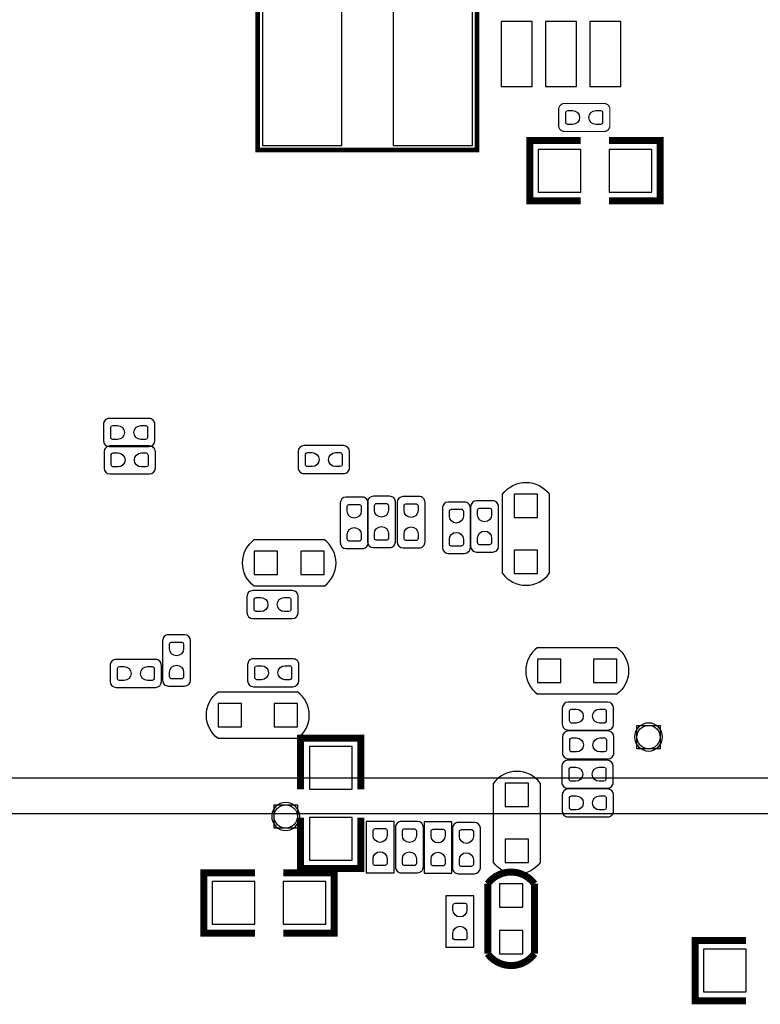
# Model space of a CAD drawing. Extents: x -19.8 to 77.6, y -11.3 to 44.7.
# Tile 3 of 11: x 9.4 to 25.3, y 11.1 to 32.2. Entities that reach past the tile are written whole.
import ezdxf

# ---------------------------------------------------------------- set-up
doc = ezdxf.new("R2010")
doc.units = 0
for name, color, linetype in [('PG_ASSEMBLY_BOTTOM', 12, 'CONTINUOUS'), ('PG_SILKSCREEN_BOTTOM', 7, 'CONTINUOUS'), ('PIN_BOTTOM', 52, 'CONTINUOUS')]:
    doc.layers.add(name, color=color, linetype=linetype)

msp = doc.modelspace()

# ---------------------------------------------------------------- linework, layer by layer
at = {"layer": 'PG_ASSEMBLY_BOTTOM'}
for points in [[(-1.288542, 38.083744), (74.861674, 38.083744), (74.861674, 29.758945), (74.861471, 29.758945, 1.000018), (74.861471, 24.258727), (74.861674, 24.258727), (74.861674, 15.933928), (-1.288542, 15.933928)], [(11.308842, 23.644352, 0.414253), (11.181842, 23.517352)], [(12.281941, 23.517352, 0.414214), (12.154941, 23.644352)], [(11.181842, 23.17115, 0.414174), (11.308842, 23.04415)], [(11.320323, 23.055326, 0.414253), (11.193323, 22.928326)], [(12.154941, 23.04415, 0.414135), (12.281941, 23.17115)], [(12.293422, 22.928326, 0.414214), (12.166422, 23.055326)], [(15.482494, 23.063225, 0.414135), (15.355494, 22.936225)], [(16.455593, 22.936225, 0.414174), (16.328593, 23.063225)], [(15.355494, 22.590023, 0.414214), (15.482494, 22.463023)], [(16.328593, 22.463023, 0.414253), (16.455593, 22.590023)], [(11.193323, 22.582124, 0.414174), (11.320323, 22.455124)], [(12.166422, 22.455124, 0.414135), (12.293422, 22.582124)], [(19.739356, 22.021495, -0.503873), (20.739151, 22.021495)], [(16.384499, 21.958325, 0.414174), (16.257499, 21.831325)], [(16.857701, 21.831325, 0.414253), (16.730701, 21.958325)], [(16.967708, 21.978341, 0.414174), (16.840708, 21.851341)], [(17.44091, 21.851341, 0.414253), (17.31391, 21.978341)], [(17.602429, 21.971508, 0.414174), (17.475429, 21.844508)], [(18.075631, 21.844508, 0.414253), (17.948631, 21.971508)], [(18.573725, 21.853423, 0.414174), (18.446725, 21.726423)], [(19.046927, 21.726423, 0.414253), (18.919927, 21.853423)], [(19.179515, 21.881135, 0.414174), (19.052515, 21.754135)], [(19.652717, 21.754135, 0.414253), (19.525717, 21.881135)], [(14.414805, 20.047407, -0.503963), (14.414805, 21.047227)], [(15.914903, 20.047407, 0.504977), (15.914903, 21.047227)], [(16.257499, 20.985226, 0.414135), (16.384499, 20.858226)], [(16.730701, 20.858226, 0.414214), (16.857701, 20.985226)], [(16.840708, 21.005241, 0.414135), (16.967708, 20.878241)], [(17.31391, 20.878241, 0.414214), (17.44091, 21.005241)], [(17.475429, 20.998409, 0.414135), (17.602429, 20.871409)], [(17.948631, 20.871409, 0.414214), (18.075631, 20.998409)], [(19.052515, 20.908035, 0.414135), (19.179515, 20.781035)], [(19.525717, 20.781035, 0.414214), (19.652717, 20.908035)], [(18.446725, 20.880324, 0.414135), (18.573725, 20.753324)], [(18.919927, 20.753324, 0.414214), (19.046927, 20.880324)], [(19.739356, 20.32127, 0.504928), (20.739151, 20.32127)], [(14.383487, 19.955459, 0.414253), (14.256487, 19.828459)], [(15.356586, 19.828459, 0.414214), (15.229586, 19.955459)], [(14.256487, 19.482257, 0.414174), (14.383487, 19.355257)], [(15.229586, 19.355257, 0.414135), (15.356586, 19.482257)], [(12.575591, 19.007303, 0.414214), (12.448591, 18.880303)], [(13.048793, 18.880303, 0.414135), (12.921793, 19.007303)], [(20.486141, 18.734303, 0.504928), (20.486141, 17.734509)], [(22.186367, 18.734303, -0.503873), (22.186367, 17.734509)], [(11.451031, 18.478703, 0.414253), (11.324031, 18.351703)], [(12.424131, 18.351703, 0.414214), (12.297131, 18.478703)], [(14.397203, 18.495035, 0.414253), (14.270203, 18.368035)], [(15.370302, 18.368035, 0.414214), (15.243302, 18.495035)], [(11.324031, 18.005501, 0.414174), (11.451031, 17.878501)], [(12.297131, 17.878501, 0.414135), (12.424131, 18.005501)], [(12.448591, 18.034203, 0.414253), (12.575591, 17.907203)], [(12.921793, 17.907203, 0.414174), (13.048793, 18.034203)], [(14.270203, 18.021833, 0.414174), (14.397203, 17.894833)], [(15.243302, 17.894833, 0.414135), (15.370302, 18.021833)], [(13.640333, 16.782009, -0.503873), (13.640333, 17.781803)], [(15.340559, 16.782009, 0.504928), (15.340559, 17.781803)], [(21.144459, 17.564633, 0.414135), (21.017459, 17.437633)], [(22.117558, 17.437633, 0.414174), (21.990558, 17.564633)], [(21.017459, 17.091431, 0.414214), (21.144459, 16.964431)], [(21.149031, 16.945381, 0.414135), (21.022031, 16.818381)], [(21.990558, 16.964431, 0.414253), (22.117558, 17.091431)], [(22.12213, 16.818381, 0.414174), (21.99513, 16.945381)], [(21.022031, 16.472179, 0.414214), (21.149031, 16.345179)], [(21.99513, 16.345179, 0.414253), (22.12213, 16.472179)], [(21.135569, 16.316985, 0.414135), (21.008569, 16.189985)], [(22.108668, 16.189985, 0.414174), (21.981668, 16.316985)], [(20.545857, 15.827248, 0.504928), (19.546062, 15.827248)], [(21.008569, 15.843783, 0.414214), (21.135569, 15.716783)], [(21.981668, 15.716783, 0.414253), (22.108668, 15.843783)], [(21.143443, 15.702305, 0.414135), (21.016443, 15.575305)], [(22.116542, 15.575305, 0.414174), (21.989542, 15.702305)], [(21.016443, 15.229103, 0.414214), (21.143443, 15.102103)], [(21.989542, 15.102103, 0.414253), (22.116542, 15.229103)], [(17.567681, 15.005075, 0.414214), (17.440681, 14.878075)], [(18.040883, 14.878075, 0.414135), (17.913883, 15.005075)], [(18.78838, 14.985746, 0.414214), (18.66138, 14.858746)], [(19.261582, 14.858746, 0.414135), (19.134582, 14.985746)], [(17.440681, 14.031976, 0.414253), (17.567681, 13.904976)], [(17.913883, 13.904976, 0.414174), (18.040883, 14.031976)], [(18.66138, 14.012647, 0.414253), (18.78838, 13.885647)], [(19.134582, 13.885647, 0.414174), (19.261582, 14.012647)], [(20.545857, 14.127023, -0.503873), (19.546062, 14.127023)]]:
    msp.add_lwpolyline(points, format="xyb", dxfattribs=at)
for points, const_width in [([(19.190208, 34.100008), (14.490192, 34.100008), (14.490192, 29.399992), (19.190208, 29.399992), (19.190208, 34.100008)], 0.050013), ([(21.911437, 30.399101), (21.065338, 30.399101)], 0.0254), ([(20.938338, 30.272101), (20.938338, 29.925899)], 0.0254), ([(22.038437, 29.925899), (22.038437, 30.272101)], 0.0254), ([(21.065338, 29.798899), (21.911437, 29.798899)], 0.0254), ([(21.4122, 28.3083), (20.32, 28.3083), (20.32, 29.6037), (21.4122, 29.6037)], 0.100101), ([(22.0218, 28.3083), (23.114, 28.3083), (23.114, 29.6037), (22.0218, 29.6037)], 0.100101), ([(16.7005, 15.6972), (16.7005, 16.7894), (15.4051, 16.7894), (15.4051, 15.6972)], 0.100101), ([(16.7005, 15.0876), (16.7005, 13.9954), (15.4051, 13.9954), (15.4051, 15.0876)], 0.100101), ([(14.4272, 13.9065), (13.335, 13.9065), (13.335, 12.6111), (14.4272, 12.6111)], 0.100101), ([(15.0368, 13.9065), (16.129, 13.9065), (16.129, 12.6111), (15.0368, 12.6111)], 0.100101), ([(19.419545, 12.168607), (19.419545, 13.668781)], 0.100101), ([(20.419339, 13.668781), (20.419339, 12.168607)], 0.100101), ([(24.958294, 12.455652), (23.866094, 12.455652), (23.866094, 11.160252), (24.958294, 11.160252)], 0.100101)]:
    msp.add_lwpolyline(points, dxfattribs=dict(at, const_width=const_width))
for points, const_width in [([(21.065338, 30.399101, 0.414253), (20.938338, 30.272101)], 0.0254), ([(22.038437, 30.272101, 0.414214), (21.911437, 30.399101)], 0.0254), ([(20.938338, 29.925899, 0.414174), (21.065338, 29.798899)], 0.0254), ([(21.911437, 29.798899, 0.414135), (22.038437, 29.925899)], 0.0254), ([(19.419545, 13.668781, -0.503893), (20.419339, 13.668781)], 0.100101), ([(19.419545, 12.168607, 0.504948), (20.419339, 12.168607)], 0.100101)]:
    msp.add_lwpolyline(points, format="xyb", dxfattribs=dict(at, const_width=const_width))
for points in [[(12.154941, 23.644352), (11.308842, 23.644352)], [(11.181842, 23.517352), (11.181842, 23.17115)], [(12.281941, 23.17115), (12.281941, 23.517352)], [(11.308842, 23.04415), (12.154941, 23.04415)], [(12.166422, 23.055326), (11.320323, 23.055326)], [(16.328593, 23.063225), (15.482494, 23.063225)], [(11.193323, 22.928326), (11.193323, 22.582124)], [(12.293422, 22.582124), (12.293422, 22.928326)], [(15.355494, 22.936225), (15.355494, 22.590023)], [(16.455593, 22.590023), (16.455593, 22.936225)], [(11.320323, 22.455124), (12.166422, 22.455124)], [(15.482494, 22.463023), (16.328593, 22.463023)], [(16.730701, 21.958325), (16.384499, 21.958325)], [(17.31391, 21.978341), (16.967708, 21.978341)], [(17.948631, 21.971508), (17.602429, 21.971508)], [(19.739254, 20.321372), (19.739254, 22.021394)], [(20.739252, 22.021394), (20.739252, 20.321372)], [(16.257499, 21.831325), (16.257499, 20.985226)], [(16.840708, 21.851341), (16.840708, 21.005241)], [(16.857701, 20.985226), (16.857701, 21.831325)], [(17.44091, 21.005241), (17.44091, 21.851341)], [(17.475429, 21.844508), (17.475429, 20.998409)], [(18.075631, 20.998409), (18.075631, 21.844508)], [(18.919927, 21.853423), (18.573725, 21.853423)], [(19.052515, 21.754135), (19.052515, 20.908035)], [(19.525717, 21.881135), (19.179515, 21.881135)], [(19.652717, 20.908035), (19.652717, 21.754135)], [(18.446725, 21.726423), (18.446725, 20.880324)], [(19.046927, 20.880324), (19.046927, 21.726423)], [(14.414805, 21.047227), (15.914903, 21.047227)], [(16.384499, 20.858226), (16.730701, 20.858226)], [(16.967708, 20.878241), (17.31391, 20.878241)], [(17.602429, 20.871409), (17.948631, 20.871409)], [(18.573725, 20.753324), (18.919927, 20.753324)], [(19.179515, 20.781035), (19.525717, 20.781035)], [(15.229586, 19.955459), (14.383487, 19.955459)], [(15.914903, 20.047407), (14.414805, 20.047407)], [(14.256487, 19.828459), (14.256487, 19.482257)], [(15.356586, 19.482257), (15.356586, 19.828459)], [(14.383487, 19.355257), (15.229586, 19.355257)], [(12.921793, 19.007303), (12.575591, 19.007303)], [(12.448591, 18.880303), (12.448591, 18.034203)], [(13.048793, 18.034203), (13.048793, 18.880303)], [(20.486243, 18.734405), (22.186265, 18.734405)], [(12.297131, 18.478703), (11.451031, 18.478703)], [(14.270203, 18.368035), (14.270203, 18.021833)], [(15.243302, 18.495035), (14.397203, 18.495035)], [(15.370302, 18.021833), (15.370302, 18.368035)], [(11.324031, 18.351703), (11.324031, 18.005501)], [(12.424131, 18.005501), (12.424131, 18.351703)], [(11.451031, 17.878501), (12.297131, 17.878501)], [(12.575591, 17.907203), (12.921793, 17.907203)], [(13.640435, 17.781905), (15.340457, 17.781905)], [(14.397203, 17.894833), (15.243302, 17.894833)], [(22.186265, 17.734407), (20.486243, 17.734407)], [(21.990558, 17.564633), (21.144459, 17.564633)], [(21.017459, 17.437633), (21.017459, 17.091431)], [(22.117558, 17.091431), (22.117558, 17.437633)], [(21.144459, 16.964431), (21.990558, 16.964431)], [(21.99513, 16.945381), (21.149031, 16.945381)], [(15.340457, 16.781907), (13.640435, 16.781907)], [(21.022031, 16.818381), (21.022031, 16.472179)], [(22.12213, 16.472179), (22.12213, 16.818381)], [(21.981668, 16.316985), (21.135569, 16.316985)], [(21.149031, 16.345179), (21.99513, 16.345179)], [(21.008569, 16.189985), (21.008569, 15.843783)], [(22.108668, 15.843783), (22.108668, 16.189985)], [(19.54596, 14.127124), (19.54596, 15.827146)], [(20.545958, 15.827146), (20.545958, 14.127124)], [(21.135569, 15.716783), (21.981668, 15.716783)], [(21.989542, 15.702305), (21.143443, 15.702305)], [(21.016443, 15.575305), (21.016443, 15.229103)], [(22.116542, 15.229103), (22.116542, 15.575305)], [(16.811981, 15.007336), (16.811981, 13.907516)], [(17.411979, 15.007336), (16.811981, 15.007336)], [(17.411979, 13.907516), (17.411979, 15.007336)], [(17.913883, 15.005075), (17.567681, 15.005075)], [(18.053304, 14.995423), (18.053304, 13.895603)], [(18.653303, 14.995423), (18.053304, 14.995423)], [(18.653303, 13.895603), (18.653303, 14.995423)], [(21.143443, 15.102103), (21.989542, 15.102103)], [(17.440681, 14.878075), (17.440681, 14.031976)], [(18.040883, 14.031976), (18.040883, 14.878075)], [(18.66138, 14.858746), (18.66138, 14.012647)], [(19.134582, 14.985746), (18.78838, 14.985746)], [(19.261582, 14.012647), (19.261582, 14.858746)], [(16.811981, 13.907516), (17.411979, 13.907516)], [(17.567681, 13.904976), (17.913883, 13.904976)], [(18.053304, 13.895603), (18.653303, 13.895603)], [(18.78838, 13.885647), (19.134582, 13.885647)], [(18.524423, 13.408177), (18.524423, 12.308357)], [(19.124422, 13.408177), (18.524423, 13.408177)], [(19.124422, 12.308357), (19.124422, 13.408177)], [(18.524423, 12.308357), (19.124422, 12.308357)]]:
    msp.add_lwpolyline(points, dxfattribs=at)
for points in [[(23.1172, 16.565524), (22.617328, 16.565524), (22.617328, 17.065396), (23.1172, 17.065396)], [(15.337536, 14.863064), (14.837664, 14.863064), (14.837664, 15.362936), (15.337536, 15.362936)]]:
    msp.add_lwpolyline(points, close=True, dxfattribs=at)
at = {"layer": 'PG_SILKSCREEN_BOTTOM'}
for points in [[(75.607164, 24.722328), (75.607164, 15.172436), (-10.422636, 15.172436), (-10.422636, 38.743636), (-10.371836, 38.743636)], [(19.739254, 20.321372), (19.739254, 22.021394)], [(20.739252, 22.021394), (20.739252, 20.321372)], [(14.414805, 21.047227), (15.914903, 21.047227)], [(15.914903, 20.047407), (14.414805, 20.047407)], [(20.486243, 18.734405), (22.186265, 18.734405)], [(13.640435, 17.781905), (15.340457, 17.781905)], [(22.186265, 17.734407), (20.486243, 17.734407)], [(15.340457, 16.781907), (13.640435, 16.781907)], [(19.54596, 14.127124), (19.54596, 15.827146)], [(20.545958, 15.827146), (20.545958, 14.127124)]]:
    msp.add_lwpolyline(points, dxfattribs=at)
for points, const_width in [([(19.190208, 34.100008), (14.490192, 34.100008), (14.490192, 29.399992), (19.190208, 29.399992), (19.190208, 34.100008)], 0.100101), ([(21.4122, 28.3083), (20.32, 28.3083), (20.32, 29.6037), (21.4122, 29.6037)], 0.150089), ([(22.0218, 28.3083), (23.114, 28.3083), (23.114, 29.6037), (22.0218, 29.6037)], 0.150089), ([(16.7005, 15.6972), (16.7005, 16.7894), (15.4051, 16.7894), (15.4051, 15.6972)], 0.150089), ([(16.7005, 15.0876), (16.7005, 13.9954), (15.4051, 13.9954), (15.4051, 15.0876)], 0.150089), ([(14.4272, 13.9065), (13.335, 13.9065), (13.335, 12.6111), (14.4272, 12.6111)], 0.150089), ([(15.0368, 13.9065), (16.129, 13.9065), (16.129, 12.6111), (15.0368, 12.6111)], 0.150089), ([(19.419545, 12.168607), (19.419545, 13.668781)], 0.150089), ([(20.419339, 13.668781), (20.419339, 12.168607)], 0.150089), ([(24.958294, 12.455652), (23.866094, 12.455652), (23.866094, 11.160252), (24.958294, 11.160252)], 0.150089)]:
    msp.add_lwpolyline(points, dxfattribs=dict(at, const_width=const_width))
for points in [[(19.739356, 22.021495, -0.503873), (20.739151, 22.021495)], [(14.414805, 20.047407, -0.503963), (14.414805, 21.047227)], [(15.914903, 20.047407, 0.504977), (15.914903, 21.047227)], [(19.739356, 20.32127, 0.504928), (20.739151, 20.32127)], [(20.486141, 18.734303, 0.504928), (20.486141, 17.734509)], [(22.186367, 18.734303, -0.503873), (22.186367, 17.734509)], [(13.640333, 16.782009, -0.503873), (13.640333, 17.781803)], [(15.340559, 16.782009, 0.504928), (15.340559, 17.781803)], [(23.167238, 16.81546, 1), (22.56729, 16.81546, 1), (23.167238, 16.81546)], [(20.545857, 15.827248, 0.504928), (19.546062, 15.827248)], [(15.387574, 15.113, 1), (14.787626, 15.113, 1), (15.387574, 15.113)], [(20.545857, 14.127023, -0.503873), (19.546062, 14.127023)]]:
    msp.add_lwpolyline(points, format="xyb", dxfattribs=at)
at = {"layer": 'PG_SILKSCREEN_BOTTOM', "const_width": 0.150089}
for points in [[(19.419545, 13.668781, -0.503893), (20.419339, 13.668781)], [(19.419545, 12.168607, 0.504948), (20.419339, 12.168607)]]:
    msp.add_lwpolyline(points, format="xyb", dxfattribs=at)
at = {"layer": 'PIN_BOTTOM'}
for points in [[(16.290214, 29.500043), (16.290214, 33.999932), (14.590217, 33.999932), (14.590217, 29.500043)], [(19.090208, 29.500043), (19.090208, 33.999932), (17.390212, 33.999932), (17.390212, 29.500043)], [(19.7104, 32.1564), (19.7104, 30.7594), (20.3708, 30.7594), (20.3708, 32.1564)], [(20.660411, 32.1564), (20.660411, 30.7594), (21.320811, 30.7594), (21.320811, 32.1564)], [(21.610295, 32.1564), (21.610295, 30.7594), (22.270695, 30.7594), (22.270695, 32.1564)], [(21.4122, 29.4132), (20.4978, 29.4132), (20.4978, 28.4988), (21.4122, 28.4988)], [(22.9362, 29.4132), (22.0218, 29.4132), (22.0218, 28.4988), (22.9362, 28.4988)], [(20.489189, 22.021317), (19.989317, 22.021317), (19.989317, 21.521445), (20.489189, 21.521445)], [(14.414945, 20.797279), (14.414945, 20.297381), (14.914842, 20.297381), (14.914842, 20.797279)], [(15.414739, 20.797279), (15.414739, 20.297381), (15.914637, 20.297381), (15.914637, 20.797279)], [(20.489189, 20.82132), (19.989317, 20.82132), (19.989317, 20.321448), (20.489189, 20.321448)], [(20.986191, 17.98447), (20.986191, 18.484342), (20.486319, 18.484342), (20.486319, 17.98447)], [(22.186189, 17.98447), (22.186189, 18.484342), (21.686317, 18.484342), (21.686317, 17.98447)], [(13.640511, 17.531842), (13.640511, 17.03197), (14.140383, 17.03197), (14.140383, 17.531842)], [(14.840509, 17.531842), (14.840509, 17.03197), (15.340381, 17.03197), (15.340381, 17.531842)], [(15.5956, 16.6116), (15.5956, 15.6972), (16.51, 15.6972), (16.51, 16.6116)], [(19.796023, 15.327198), (20.295895, 15.327198), (20.295895, 15.82707), (19.796023, 15.82707)], [(15.5956, 15.0876), (15.5956, 14.1732), (16.51, 14.1732), (16.51, 15.0876)], [(19.796023, 14.127201), (20.295895, 14.127201), (20.295895, 14.627073), (19.796023, 14.627073)], [(13.5128, 12.8016), (14.4272, 12.8016), (14.4272, 13.716), (13.5128, 13.716)], [(15.0368, 12.8016), (15.9512, 12.8016), (15.9512, 13.716), (15.0368, 13.716)], [(20.169391, 13.66854), (19.669493, 13.66854), (19.669493, 13.168643), (20.169391, 13.168643)], [(20.169391, 12.668745), (19.669493, 12.668745), (19.669493, 12.168848), (20.169391, 12.168848)], [(24.043894, 11.350752), (24.958294, 11.350752), (24.958294, 12.265152), (24.043894, 12.265152)]]:
    msp.add_lwpolyline(points, close=True, dxfattribs=at)
for points in [[(21.238108, 29.94881), (21.136508, 29.94881, -0.376179), (21.094014, 29.997298), (21.094014, 30.213198, -0.366061), (21.136508, 30.248987), (21.238108, 30.248987, -0.999182)], [(21.738387, 30.248987), (21.839987, 30.248987, -0.376179), (21.882481, 30.200498), (21.882481, 29.984598, -0.366061), (21.839987, 29.94881), (21.738387, 29.94881, -0.999182)], [(11.481613, 23.194061), (11.380013, 23.194061, -0.376179), (11.337519, 23.242549), (11.337519, 23.458449, -0.366061), (11.380013, 23.494238), (11.481613, 23.494238, -0.999182)], [(11.981891, 23.494238), (12.083491, 23.494238, -0.376179), (12.125985, 23.445749), (12.125985, 23.229849, -0.366061), (12.083491, 23.194061), (11.981891, 23.194061, -0.999182)], [(11.493094, 22.605035), (11.391494, 22.605035, -0.376179), (11.348999, 22.653523), (11.348999, 22.869423, -0.366061), (11.391494, 22.905212), (11.493094, 22.905212, -0.999182)], [(11.993372, 22.905212), (12.094972, 22.905212, -0.376179), (12.137466, 22.856723), (12.137466, 22.640823, -0.366061), (12.094972, 22.605035), (11.993372, 22.605035, -0.999182)], [(15.655544, 22.613137), (15.553944, 22.613137, -0.376179), (15.51145, 22.661626), (15.51145, 22.877526, -0.366061), (15.553944, 22.913315), (15.655544, 22.913315, -0.999182)], [(16.155822, 22.913315), (16.257422, 22.913315, -0.376179), (16.299917, 22.864826), (16.299917, 22.648926, -0.366061), (16.257422, 22.613137), (16.155822, 22.613137, -0.999182)], [(16.407409, 21.658555), (16.407409, 21.760155, -0.376179), (16.455898, 21.802649), (16.671798, 21.802649, -0.366061), (16.707587, 21.760155), (16.707587, 21.658555, -0.999182)], [(16.990619, 21.67857), (16.990619, 21.78017, -0.376179), (17.039107, 21.822664), (17.255007, 21.822664, -0.366061), (17.290796, 21.78017), (17.290796, 21.67857, -0.999182)], [(17.625339, 21.671737), (17.625339, 21.773337, -0.376179), (17.673828, 21.815831), (17.889728, 21.815831, -0.366061), (17.925517, 21.773337), (17.925517, 21.671737, -0.999182)], [(18.596635, 21.553653), (18.596635, 21.655253, -0.376179), (18.645124, 21.697747), (18.861024, 21.697747, -0.366061), (18.896813, 21.655253), (18.896813, 21.553653, -0.999182)], [(19.202425, 21.581364), (19.202425, 21.682964, -0.376179), (19.250914, 21.725458), (19.466814, 21.725458, -0.366061), (19.502603, 21.682964), (19.502603, 21.581364, -0.999182)], [(17.290796, 21.178291), (17.290796, 21.076691, -0.376179), (17.242307, 21.034197), (17.026407, 21.034197, -0.366061), (16.990619, 21.076691), (16.990619, 21.178291, -0.999182)], [(17.925517, 21.171459), (17.925517, 21.069859, -0.376179), (17.877028, 21.027365), (17.661128, 21.027365, -0.366061), (17.625339, 21.069859), (17.625339, 21.171459, -0.999182)], [(16.707587, 21.158276), (16.707587, 21.056676, -0.376179), (16.659098, 21.014182), (16.443198, 21.014182, -0.366061), (16.407409, 21.056676), (16.407409, 21.158276, -0.999182)], [(18.896813, 21.053374), (18.896813, 20.951774, -0.376179), (18.848324, 20.90928), (18.632424, 20.90928, -0.366061), (18.596635, 20.951774), (18.596635, 21.053374, -0.999182)], [(19.502603, 21.081086), (19.502603, 20.979486, -0.376179), (19.454114, 20.936991), (19.238214, 20.936991, -0.366061), (19.202425, 20.979486), (19.202425, 21.081086, -0.999182)], [(14.556257, 19.505168), (14.454657, 19.505168, -0.376179), (14.412163, 19.553657), (14.412163, 19.769557, -0.366061), (14.454657, 19.805345), (14.556257, 19.805345, -0.999182)], [(15.056536, 19.805345), (15.158136, 19.805345, -0.376179), (15.20063, 19.756857), (15.20063, 19.540957, -0.366061), (15.158136, 19.505168), (15.056536, 19.505168, -0.999182)], [(12.598705, 18.707252), (12.598705, 18.808852, -0.376179), (12.647193, 18.851347), (12.863093, 18.851347, -0.366061), (12.898882, 18.808852), (12.898882, 18.707252, -0.999182)], [(11.623802, 18.028412), (11.522202, 18.028412, -0.376179), (11.479708, 18.076901), (11.479708, 18.292801, -0.366061), (11.522202, 18.328589), (11.623802, 18.328589, -0.999182)], [(12.12408, 18.328589), (12.22568, 18.328589, -0.376179), (12.268175, 18.280101), (12.268175, 18.064201, -0.366061), (12.22568, 18.028412), (12.12408, 18.028412, -0.999182)], [(12.898882, 18.206974), (12.898882, 18.105374, -0.376179), (12.850393, 18.06288), (12.634493, 18.06288, -0.366061), (12.598705, 18.105374), (12.598705, 18.206974, -0.999182)], [(14.569973, 18.044744), (14.468373, 18.044744, -0.376179), (14.425879, 18.093233), (14.425879, 18.309133, -0.366061), (14.468373, 18.344921), (14.569973, 18.344921, -0.999182)], [(15.070252, 18.344921), (15.171852, 18.344921, -0.376179), (15.214346, 18.296433), (15.214346, 18.080533, -0.366061), (15.171852, 18.044744), (15.070252, 18.044744, -0.999182)], [(21.317509, 17.114545), (21.215909, 17.114545, -0.376179), (21.173415, 17.163034), (21.173415, 17.378934, -0.366061), (21.215909, 17.414723), (21.317509, 17.414723, -0.999182)], [(21.817787, 17.414723), (21.919387, 17.414723, -0.376179), (21.961881, 17.366234), (21.961881, 17.150334, -0.366061), (21.919387, 17.114545), (21.817787, 17.114545, -0.999182)], [(21.322081, 16.495293), (21.220481, 16.495293, -0.376179), (21.177987, 16.543782), (21.177987, 16.759682, -0.366061), (21.220481, 16.795471), (21.322081, 16.795471, -0.999182)], [(21.822359, 16.795471), (21.923959, 16.795471, -0.376179), (21.966453, 16.746982), (21.966453, 16.531082, -0.366061), (21.923959, 16.495293), (21.822359, 16.495293, -0.999182)], [(21.308619, 15.866897), (21.207019, 15.866897, -0.376179), (21.164525, 15.915386), (21.164525, 16.131286, -0.366061), (21.207019, 16.167075), (21.308619, 16.167075, -0.999182)], [(21.808897, 16.167075), (21.910497, 16.167075, -0.376179), (21.952991, 16.118586), (21.952991, 15.902686, -0.366061), (21.910497, 15.866897), (21.808897, 15.866897, -0.999182)], [(21.316493, 15.252217), (21.214893, 15.252217, -0.376179), (21.172399, 15.300706), (21.172399, 15.516606, -0.366061), (21.214893, 15.552395), (21.316493, 15.552395, -0.999182)], [(21.816771, 15.552395), (21.918371, 15.552395, -0.376179), (21.960865, 15.503906), (21.960865, 15.288006, -0.366061), (21.918371, 15.252217), (21.816771, 15.252217, -0.999182)], [(16.961891, 14.707565), (16.961891, 14.809165, -0.376179), (17.01038, 14.851659), (17.22628, 14.851659, -0.366061), (17.262069, 14.809165), (17.262069, 14.707565, -0.999182)], [(17.590795, 14.705025), (17.590795, 14.806625, -0.376179), (17.639284, 14.849119), (17.855184, 14.849119, -0.366061), (17.890973, 14.806625), (17.890973, 14.705025, -0.999182)], [(18.203215, 14.695653), (18.203215, 14.797253, -0.376179), (18.251703, 14.839747), (18.467603, 14.839747, -0.366061), (18.503392, 14.797253), (18.503392, 14.695653, -0.999182)], [(18.811494, 14.685696), (18.811494, 14.787296, -0.376179), (18.859983, 14.82979), (19.075883, 14.82979, -0.366061), (19.111671, 14.787296), (19.111671, 14.685696, -0.999182)], [(17.262069, 14.207287), (17.262069, 14.105687, -0.376179), (17.21358, 14.063193), (16.99768, 14.063193, -0.366061), (16.961891, 14.105687), (16.961891, 14.207287, -0.999182)], [(17.890973, 14.204747), (17.890973, 14.103147, -0.376179), (17.842484, 14.060653), (17.626584, 14.060653, -0.366061), (17.590795, 14.103147), (17.590795, 14.204747, -0.999182)], [(18.503392, 14.195374), (18.503392, 14.093774, -0.376179), (18.454903, 14.05128), (18.239003, 14.05128, -0.366061), (18.203215, 14.093774), (18.203215, 14.195374, -0.999182)], [(19.111671, 14.185417), (19.111671, 14.083817, -0.376179), (19.063183, 14.041323), (18.847283, 14.041323, -0.366061), (18.811494, 14.083817), (18.811494, 14.185417, -0.999182)], [(18.674334, 13.108407), (18.674334, 13.210007, -0.376179), (18.722823, 13.252501), (18.938723, 13.252501, -0.366061), (18.974511, 13.210007), (18.974511, 13.108407, -0.999182)], [(18.974511, 12.608128), (18.974511, 12.506528, -0.376179), (18.926023, 12.464034), (18.710123, 12.464034, -0.366061), (18.674334, 12.506528), (18.674334, 12.608128, -0.999182)]]:
    msp.add_lwpolyline(points, format="xyb", close=True, dxfattribs=at)
for centre in [(22.867264, 16.81546), (15.0876, 15.113)]:
    msp.add_circle(centre, 0.25005, dxfattribs=at)

doc.saveas('drawing.dxf')
